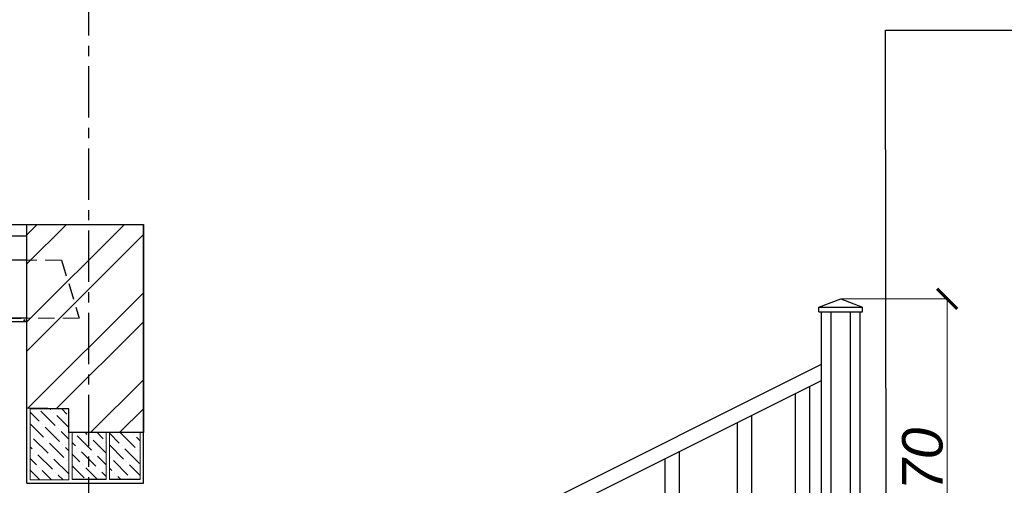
# Model space of a CAD drawing. Header units: millimetres. Extents: x 84778 to 227326, y -44398 to 146312.
# Tile 53 of 67: x 197027 to 203114, y -3615 to -735. Entities that reach past the tile are written whole.
import ezdxf

# ---------------------------------------------------------------- set-up
doc = ezdxf.new("R2010")
doc.units = ezdxf.units.MM
doc.header["$LTSCALE"] = 10
for name, pattern in [('ACAD_ISO03W100', [30, 12, -18]), ('CENTER', [50.8, 31.75, -6.35, 6.35, -6.35]), ('DASHED', [19.05, 12.7, -6.35])]:
    doc.linetypes.add(name, pattern=pattern)
doc.layers.add('Осевая', color=7, linetype='CENTER')
doc.layers.add('Размерная', color=7, linetype='Continuous')
for name, color, linetype, lineweight in [('основной', 7, 'Continuous', 30), ('пунктирная', 7, 'ACAD_ISO03W100', 20), ('Тонкая', 7, 'Continuous', 25)]:
    doc.layers.add(name, color=color, linetype=linetype, lineweight=lineweight)
doc.styles.add('STIL 888', font='ARIALI.TTF')

# ---------------------------------------------------------------- blocks, each defined once
blk = doc.blocks.new('_ArchTick')
at = {"color": 0, "linetype": 'ByBlock', "const_width": 0.15}
blk.add_lwpolyline([(-0.5, -0.5), (0.5, 0.5)], dxfattribs=at)

msp = doc.modelspace()

# ---------------------------------------------------------------- linework, layer by layer
for p, q in [((202379.6, -799.4), (203978, -799.4)), ((202384.4, -4801.4), (202379.6, -799.4))]:
    msp.add_line(p, q)
at = {"layer": 'Осевая'}
msp.add_line((197451.6, 13708.5), (197451.6, -15039.6), dxfattribs=at)
at = {"layer": 'основной', "linetype": 'DASHED', "ltscale": 1000}
msp.add_line((197071.6, -2001.4), (197791.6, -2001.4), dxfattribs=at)
at = {"layer": 'основной', "ltscale": 50}
for p, q in [((197071.6, -2591.4), (197071.6, -2001.4)), ((197791.6, -3601.4), (197791.6, -2001.4)), ((197071.6, -3601.4), (197071.6, -2591.4)), ((197071.6, -3601.4), (197791.6, -3601.4))]:
    msp.add_line(p, q, dxfattribs=at)
at = {"layer": 'пунктирная', "linetype": 'DASHED', "ltscale": 0.8}
for p, q in [((197285.4, -2221.4), (197035.4, -2221.4)), ((197395.4, -2581.4), (197035.4, -2581.4))]:
    msp.add_line(p, q, dxfattribs=at)
at = {"layer": 'Размерная', "linetype": 'ByBlock', "lineweight": 0, "ltscale": 1000}
for p, q in [((202104.2, -2461.4), (202762.9, -2461.4)), ((202761.6, -4801.4), (202761.6, -2461.4))]:
    msp.add_line(p, q, dxfattribs=at)
at = {"layer": 'Тонкая', "ltscale": 50}
for p, q in [((190671.6, -2001.4), (197791.6, -2001.4)), ((197071.6, -2221.4), (192031, -2221.4)), ((189451.6, -2601.4), (197071.6, -2601.4)), ((197071.6, -2581.4), (192031, -2581.4)), ((196786.3, -5464.4), (201983.5, -2865.8)), ((196786.3, -5564.4), (201983.5, -2965.8))]:
    msp.add_line(p, q, dxfattribs=at)
at = {"layer": 'Тонкая', "ltscale": 1000}
for p, q in [((197071.6, -3136.6), (197071.6, -2001.4)), ((197071.6, -2001.4), (197791.6, -2001.4)), ((197071.6, -2065.8), (197136, -2001.4)), ((197071.6, -2604.7), (197674.8, -2001.4)), ((197071.6, -2245.5), (197315.6, -2001.4)), ((197791.6, -2001.4), (197791.6, -3288.6)), ((197071.6, -2784.3), (197791.6, -2064.3)), ((197078.3, -3136.8), (197791.6, -2423.5)), ((197254.4, -3140.2), (197791.6, -2603.1)), ((197465.2, -3288.6), (197791.6, -2962.3)), ((197331.4, -3141.7), (197071.6, -3136.6)), ((197331.4, -3288.6), (197331.4, -3141.7)), ((197644.8, -3288.6), (197791.6, -3141.9)), ((197791.6, -3288.6), (197331.4, -3288.6))]:
    msp.add_line(p, q, dxfattribs=at)
at = {"layer": 'Тонкая', "linetype": 'Continuous', "ltscale": 1000}
for p, q in [((190671.6, -2071.4), (197071.6, -2071.4)), ((197035.4, -2221.4), (196948.6, -2221.4)), ((196948.6, -2581.4), (197035.4, -2581.4)), ((197051.9, -2597.7), (197061, -2598.5)), ((197052.5, -2597.8), (197059.8, -2589.1)), ((197060.6, -2599.5), (197058.8, -2590)), ((197063.4, -2599), (197063.4, -2599)), ((197070.8, -2592.5), (197070.8, -2592.5)), ((197148.3, -3218.6), (197091.6, -3161.9)), ((197247.1, -3245.6), (197157.3, -3155.8)), ((197220.1, -3146.8), (197215.1, -3141.7)), ((197238.1, -3164.7), (197238.1, -3164.7)), ((197318.9, -3173.7), (197286.9, -3141.7)), ((197331.4, -3258), (197256, -3182.7)), ((197175.2, -3317.4), (197091.6, -3233.7)), ((197166.2, -3236.6), (197166.2, -3236.6)), ((197274, -3344.3), (197184.2, -3254.5)), ((197265, -3263.5), (197265, -3263.5)), ((197331.4, -3329.9), (197283, -3281.5)), ((197094.4, -3308.4), (197094.4, -3308.4)), ((197202.2, -3416.2), (197112.4, -3326.4)), ((197193.2, -3335.4), (197193.2, -3335.4)), ((197561.6, -3288.6), (197351.6, -3288.6)), ((197363.8, -3290.5), (197363.8, -3290.5)), ((197411.6, -3338.2), (197381.8, -3308.4)), ((197471.6, -3398.2), (197411.6, -3338.2)), ((197444.6, -3299.4), (197433.8, -3288.6)), ((197462.6, -3317.4), (197462.6, -3317.4)), ((197561.6, -3416.4), (197480.6, -3335.4)), ((197543.4, -3326.4), (197505.7, -3288.6)), ((197561.4, -3344.3), (197561.4, -3344.3)), ((197771.6, -3288.6), (197581.6, -3288.6)), ((197642.2, -3353.3), (197581.6, -3292.7)), ((197741, -3380.3), (197651.2, -3290.5)), ((197732, -3299.4), (197732, -3299.4)), ((197771.6, -3339), (197750, -3317.4)), ((197103.4, -3389.2), (197091.6, -3377.4)), ((197121.3, -3407.2), (197121.3, -3407.2)), ((197300.9, -3443.1), (197211.1, -3353.3)), ((197292, -3362.3), (197292, -3362.3)), ((197331.4, -3401.7), (197309.9, -3380.3)), ((197372.8, -3371.3), (197351.6, -3350.1)), ((197390.8, -3389.2), (197390.8, -3389.2)), ((197411.6, -3410.1), (197408.7, -3407.2)), ((197669.1, -3452.1), (197581.6, -3364.5)), ((197660.2, -3371.3), (197660.2, -3371.3)), ((197767.9, -3479), (197678.1, -3389.2)), ((197758.9, -3398.2), (197758.9, -3398.2)), ((197130.3, -3488), (197091.6, -3449.3)), ((197229.1, -3515), (197139.3, -3425.2)), ((197220.1, -3434.1), (197220.1, -3434.1)), ((197327.9, -3541.9), (197238.1, -3452.1)), ((197318.9, -3461.1), (197318.9, -3461.1)), ((197399.7, -3470.1), (197351.6, -3421.9)), ((197498.5, -3497), (197411.6, -3410.1)), ((197489.5, -3416.2), (197489.5, -3416.2)), ((197561.6, -3488.2), (197507.5, -3434.1)), ((197588.3, -3443.1), (197588.3, -3443.1)), ((197696.1, -3550.9), (197606.3, -3461.1)), ((197151.8, -3581.4), (197091.6, -3521.1)), ((197148.3, -3506), (197148.3, -3506)), ((197223.7, -3581.4), (197166.2, -3524)), ((197411.6, -3553.7), (197351.6, -3493.7)), ((197417.7, -3488), (197417.7, -3488)), ((197508.1, -3578.4), (197435.7, -3506)), ((197516.5, -3515), (197516.5, -3515)), ((197597.3, -3524), (197581.6, -3508.2)), ((197687.1, -3470.1), (197687.1, -3470.1)), ((197771.6, -3554.5), (197705.1, -3488)), ((197247.1, -3532.9), (197247.1, -3532.9)), ((197295.5, -3581.4), (197265, -3550.9)), ((197561.6, -3578.4), (197351.6, -3578.4)), ((197364.4, -3578.4), (197363.8, -3577.8)), ((197426.7, -3568.9), (197411.6, -3553.7)), ((197561.6, -3560.1), (197534.4, -3532.9)), ((197771.6, -3578.4), (197581.6, -3578.4)), ((197615.3, -3541.9), (197615.3, -3541.9)), ((197651.7, -3578.4), (197633.2, -3559.9)), ((197714, -3568.9), (197714, -3568.9))]:
    msp.add_line(p, q, dxfattribs=at)
at = {"layer": 'Тонкая', "linetype": 'DASHED', "ltscale": 0.8}
msp.add_line((197285.4, -2221.4), (197395.4, -2581.4), dxfattribs=at)
at = {"layer": 'Тонкая', "lineweight": -2}
for p, q in [((201968.5, -2513.4), (202103.5, -2461.4)), ((202103.5, -2461.4), (202238.5, -2513.4)), ((201968.5, -2541.4), (201968.5, -2513.4)), ((201968.5, -2513.4), (202238.5, -2513.4)), ((201968.5, -2541.4), (202238.5, -2541.4)), ((201983.5, -4801.4), (201983.5, -2541.4)), ((202043.5, -4801.4), (202043.5, -2541.4)), ((202163.5, -4801.4), (202163.5, -2541.4)), ((202223.5, -4801.4), (202223.5, -2541.4)), ((202238.5, -2541.4), (202238.5, -2513.4)), ((201911.8, -4501.6), (201911.8, -3001.6)), ((201822.4, -4546.4), (201822.4, -3046.4)), ((201464.6, -4725.2), (201464.6, -3225.2)), ((201554, -4680.5), (201554, -3180.5)), ((201106.8, -4904.1), (201106.8, -3404.1)), ((201017.4, -4948.8), (201017.4, -3448.8))]:
    msp.add_line(p, q, dxfattribs=at)
at = {"layer": 'Тонкая', "lineweight": 13, "ltscale": 10.7}
for p, q in [((197331.4, -3141.7), (197091.6, -3141.7)), ((197091.6, -3141.7), (197091.6, -3581.4)), ((197331.4, -3581.4), (197331.4, -3141.7)), ((197351.6, -3578.4), (197351.6, -3288.6)), ((197561.6, -3578.4), (197561.6, -3288.6)), ((197581.6, -3578.4), (197581.6, -3288.6)), ((197771.6, -3578.4), (197771.6, -3288.6)), ((197091.6, -3581.4), (197331.4, -3581.4))]:
    msp.add_line(p, q, dxfattribs=at)

# ---------------------------------------------------------------- block references
at = {"layer": 'Размерная', "linetype": 'ByBlock', "lineweight": 0, "ltscale": 1000, "xscale": 125, "yscale": 125, "zscale": 125, "rotation": 90}
msp.add_blockref('_ArchTick', (202761.6, -2461.4), dxfattribs=at)

# ---------------------------------------------------------------- texts
at = {"layer": 'Размерная', "linetype": 'ByBlock', "lineweight": 0, "ltscale": 1000, "insert": (202609, -3646.9), "char_height": 250, "attachment_point": 5, "rotation": 90, "style": 'STIL 888'}
msp.add_mtext('1170', dxfattribs=at)

doc.saveas('drawing.dxf')
